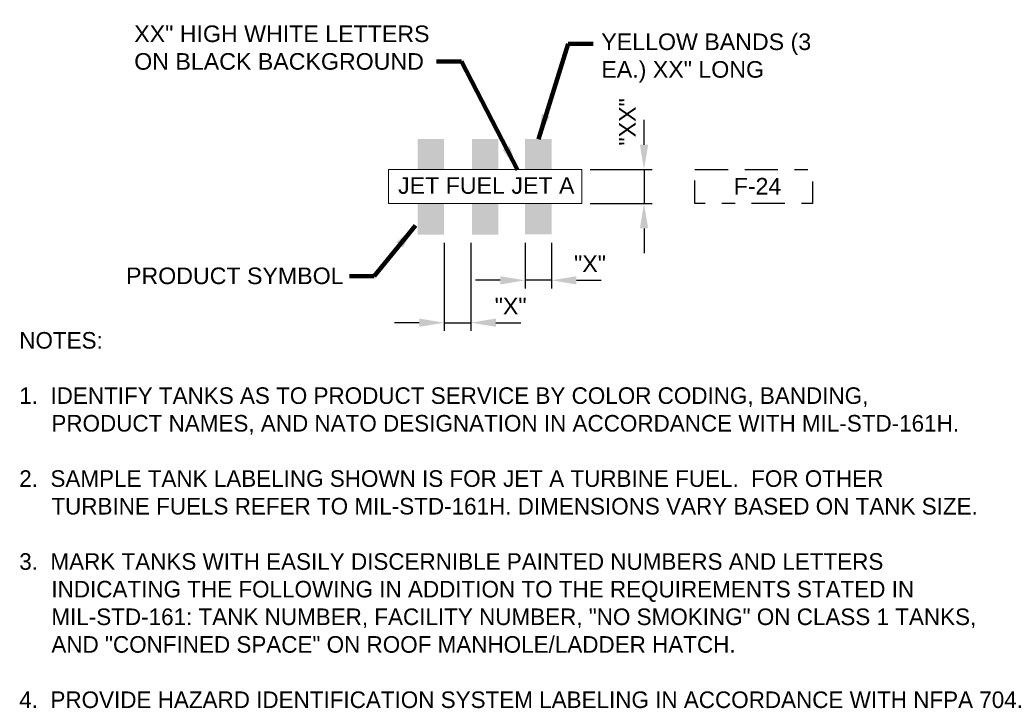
# Model space of a CAD drawing. Header units: feet. Extents: x -265 to 814, y -11 to 245.
# Tile 2 of 8: x 277.08 to 284.5, y 101.07 to 106.26. Entities that reach past the tile are written whole.
import ezdxf
from ezdxf.enums import TextEntityAlignment as Align

# ---------------------------------------------------------------- set-up
doc = ezdxf.new("R2010")
doc.units = ezdxf.units.FT
doc.header["$MEASUREMENT"] = 0
doc.linetypes.add('( Border )', pattern=[21.012, 6, -3, 6, -3, 0.012, -3])
doc.layers.get('DefPoints').update_dxf_attribs({"lineweight": 0})
for name, color, linetype, lineweight in [('G-ANNO-DIMS', 2, 'Continuous', 0), ('G-ANNO-NOTE', 4, 'Continuous', 30), ('G-ANNO-TEXT', 2, 'Continuous', 30), ('S-ANNO-SYMB', 3, 'Continuous', 0)]:
    doc.layers.add(name, color=color, linetype=linetype, lineweight=lineweight)
doc.styles.add('AEC_AC_01ArchDims-CC_FullScale', font='arial.ttf', dxfattribs={"height": 0.125})
doc.styles.add('AEC_AC_40Text-LeftTop_FullScale', font='arial.ttf', dxfattribs={"height": 0.125})
doc.styles.add('Style-Arial', font='arial.ttf')
doc.dimstyles.new('AEC_AC_01_Arch-Dims_FullScale', dxfattribs={"dimtxt": 0.125, "dimasz": 0.1875, "dimexe": 0.0625, "dimexo": 0.0625, "dimgap": 0.0625, "dimtad": 1, "dimdec": 4, "dimzin": 15, "dimdsep": 46, "dimlunit": 4, "dimtxsty": 'AEC_AC_01ArchDims-CC_FullScale', "dimcen": 0.09, "dimclrd": 256, "dimclre": 256, "dimazin": 2, "dimtfac": 0.7, "dimtdec": 4, "dimtix": 1, "dimtmove": 1, "dimatfit": 3, "dimfxl": 1, "dimfrac": 1, "dimtolj": 1, "dimtzin": 15, "dimlwd": 30, "dimlwe": 30, "dimarcsym": 0})
doc.dimstyles.new('AEC_AC_40_Notes_FullScale', dxfattribs={"dimtxt": 0.125, "dimasz": 0.1875, "dimexe": 0.0625, "dimexo": 0.0625, "dimgap": 0.0625, "dimtad": 1, "dimjust": 1, "dimdec": 3, "dimzin": 15, "dimdsep": 46, "dimlunit": 5, "dimtxsty": 'AEC_AC_40Text-LeftTop_FullScale', "dimcen": 0.09, "dimclrd": 256, "dimclre": 256, "dimazin": 2, "dimtfac": 0.7, "dimtdec": 3, "dimtmove": 1, "dimatfit": 1, "dimfxl": 1, "dimfrac": 1, "dimtolj": 1, "dimtzin": 15, "dimlwd": 30, "dimlwe": 30, "dimarcsym": 0})

# ---------------------------------------------------------------- blocks, each defined once
blk = doc.blocks.new('*D107')
at = {"layer": 'DefPoints', "color": 0, "linetype": 'Continuous', "lineweight": 0, "transparency": 16777216}
for p in [(281.3116, 105.1341), (281.3116, 104.8783), (281.7812, 104.8783)]:
    blk.add_point(p, dxfattribs=at)
at = {"layer": 'G-ANNO-DIMS', "linetype": 'Continuous', "lineweight": 30, "transparency": 16777216}
for p, q in [((281.7812, 105.3216), (281.7812, 105.5091)), ((281.3741, 105.1341), (281.8437, 105.1341)), ((281.7812, 105.1341), (281.7812, 104.8783)), ((281.3741, 104.8783), (281.8437, 104.8783)), ((281.7812, 104.6908), (281.7812, 104.5033))]:
    blk.add_line(p, q, dxfattribs=at)
at = {"layer": 'G-ANNO-DIMS', "linetype": 'Continuous', "lineweight": 0, "transparency": 16777216}
for points in [[(281.75, 105.3216), (281.8125, 105.3216), (281.7812, 105.1341)], [(281.75, 104.6908), (281.8125, 104.6908), (281.7812, 104.8783)]]:
    blk.add_solid(points, dxfattribs=at)
at = {"layer": 'G-ANNO-DIMS', "color": 0, "linetype": 'Continuous', "lineweight": 30, "transparency": 16777216, "insert": (281.6562, 105.4936), "char_height": 0.125, "attachment_point": 5, "rotation": 90, "style": 'AEC_AC_01ArchDims-CC_FullScale'}
blk.add_mtext('\\A1;"XX"', dxfattribs=at)
blk = doc.blocks.new('*D108')
at = {"layer": 'DefPoints', "color": 0, "linetype": 'Continuous', "lineweight": 0, "transparency": 16777216}
for p in [(280.8851, 104.6453), (281.0843, 104.6453), (280.8851, 104.2997)]:
    blk.add_point(p, dxfattribs=at)
at = {"layer": 'G-ANNO-DIMS', "linetype": 'Continuous', "lineweight": 30, "transparency": 16777216}
for p, q in [((280.8851, 104.5828), (280.8851, 104.2372)), ((281.0843, 104.5828), (281.0843, 104.2372)), ((280.6976, 104.2997), (280.5101, 104.2997)), ((281.0843, 104.2997), (280.8851, 104.2997)), ((281.2718, 104.2997), (281.4593, 104.2997))]:
    blk.add_line(p, q, dxfattribs=at)
at = {"layer": 'G-ANNO-DIMS', "linetype": 'Continuous', "lineweight": 0, "transparency": 16777216}
for points in [[(280.6976, 104.3309), (280.6976, 104.2684), (280.8851, 104.2997)], [(281.2718, 104.3309), (281.2718, 104.2684), (281.0843, 104.2997)]]:
    blk.add_solid(points, dxfattribs=at)
at = {"layer": 'G-ANNO-DIMS', "color": 0, "linetype": 'Continuous', "lineweight": 30, "transparency": 16777216, "insert": (281.374, 104.4247), "char_height": 0.125, "attachment_point": 5, "style": 'AEC_AC_01ArchDims-CC_FullScale'}
blk.add_mtext('\\A1;"X"', dxfattribs=at)
blk = doc.blocks.new('*D109')
at = {"layer": 'DefPoints', "color": 0, "linetype": 'Continuous', "lineweight": 0, "transparency": 16777216}
for p in [(280.2746, 104.6448), (280.4769, 104.6453), (280.4769, 103.9804)]:
    blk.add_point(p, dxfattribs=at)
at = {"layer": 'G-ANNO-DIMS', "linetype": 'Continuous', "lineweight": 30, "transparency": 16777216}
for p, q in [((280.2746, 104.5823), (280.2746, 103.9179)), ((280.4769, 104.5828), (280.4769, 103.9179)), ((280.0871, 103.9804), (279.8996, 103.9804)), ((280.2746, 103.9804), (280.4769, 103.9804)), ((280.6644, 103.9804), (280.8519, 103.9804))]:
    blk.add_line(p, q, dxfattribs=at)
at = {"layer": 'G-ANNO-DIMS', "linetype": 'Continuous', "lineweight": 0, "transparency": 16777216}
for points in [[(280.0871, 104.0117), (280.0871, 103.9492), (280.2746, 103.9804)], [(280.6644, 104.0117), (280.6644, 103.9492), (280.4769, 103.9804)]]:
    blk.add_solid(points, dxfattribs=at)
at = {"layer": 'G-ANNO-DIMS', "color": 0, "linetype": 'Continuous', "lineweight": 30, "transparency": 16777216, "insert": (280.776, 104.1054), "char_height": 0.125, "attachment_point": 5, "style": 'AEC_AC_01ArchDims-CC_FullScale'}
blk.add_mtext('\\A1;"X"', dxfattribs=at)

msp = doc.modelspace()

# ---------------------------------------------------------------- linework, layer by layer
at = {"layer": 'G-ANNO-NOTE', "linetype": '( Border )', "ltscale": 0.041667}
msp.add_3dface([(282.16506, 105.13405), (283.05075, 105.13405), (283.05075, 104.8783), (282.16506, 104.8783)], dxfattribs=at)
at = {"layer": 'S-ANNO-SYMB'}
for points in [[(280.27459, 105.13405), (280.07559, 105.13405), (280.27459, 105.3648), (280.07559, 105.3648)], [(280.68276, 105.13405), (280.48359, 105.13405), (280.68276, 105.3648), (280.48359, 105.3648)], [(281.08426, 105.13405), (280.88509, 105.13405), (281.08426, 105.3648), (280.88509, 105.3648)], [(280.68276, 104.8783), (280.48359, 104.8783), (280.68276, 104.6448), (280.48359, 104.6448)]]:
    msp.add_solid(points, dxfattribs=at)
at = {"layer": 'S-ANNO-SYMB', "extrusion": (0, 0, -1)}
for points in [[(-280.27459, 104.8783), (-280.07559, 104.8783), (-280.27459, 104.6448), (-280.07559, 104.6448)], [(-281.08426, 104.8783), (-280.88509, 104.8783), (-281.08426, 104.6453), (-280.88509, 104.6453)]]:
    msp.add_solid(points, dxfattribs=at)
at = {"layer": 'S-ANNO-SYMB'}
msp.add_3dface([(279.8548, 105.13405), (281.31155, 105.13405), (281.31155, 104.8783), (279.8548, 104.8783)], dxfattribs=at)

# ---------------------------------------------------------------- texts
at = {"layer": 'G-ANNO-NOTE', "linetype": 'Continuous', "lineweight": 0, "char_height": 0.125, "attachment_point": 7, "style": 'AEC_AC_40Text-LeftTop_FullScale'}
for s, insert, width in [('XX" HIGH WHITE LETTERS ON BLACK BACKGROUND', (277.93927, 105.88533), 2.2660754), ('YELLOW BANDS (3 EA.) XX" LONG', (281.4593, 105.78943), 1.5927224)]:
    msp.add_mtext(s, dxfattribs=dict(at, insert=insert, width=width))
at = {"layer": 'G-ANNO-NOTE', "linetype": 'Continuous', "lineweight": 0, "insert": (277.8775, 104.39614), "char_height": 0.125, "attachment_point": 1, "style": 'AEC_AC_40Text-LeftTop_FullScale'}
msp.add_mtext('PRODUCT SYMBOL', dxfattribs=at)
at = {"layer": 'G-ANNO-TEXT', "insert": (282.45676, 105.0715), "char_height": 0.125, "width": 3.5179111, "attachment_point": 1, "style": 'AEC_AC_40Text-LeftTop_FullScale'}
msp.add_mtext('F-24', dxfattribs=at)
at = {"layer": 'G-ANNO-TEXT', "linetype": 'Continuous', "lineweight": 0, "insert": (277.07269, 103.90984), "char_height": 0.125, "width": 7.4587869, "attachment_point": 1, "style": 'AEC_AC_40Text-LeftTop_FullScale'}
msp.add_mtext('\\pi-0.25,l0.25;NOTES:\\P\\P1.  IDENTIFY TANKS AS TO PRODUCT SERVICE BY COLOR CODING, BANDING, PRODUCT NAMES, AND NATO DESIGNATION IN ACCORDANCE WITH MIL-STD-161H.\\P\\P2.  SAMPLE TANK LABELING SHOWN IS FOR JET A TURBINE FUEL.  FOR OTHER TURBINE FUELS REFER TO MIL-STD-161H. DIMENSIONS VARY BASED ON TANK SIZE.\\P\\P3.  MARK TANKS WITH EASILY DISCERNIBLE PAINTED NUMBERS AND LETTERS INDICATING THE FOLLOWING IN ADDITION TO THE REQUIREMENTS STATED IN MIL-STD-161: TANK NUMBER, FACILITY NUMBER, "NO SMOKING" ON CLASS 1 TANKS, AND "CONFINED SPACE" ON ROOF MANHOLE/LADDER HATCH.\\P\\P4.  PROVIDE HAZARD IDENTIFICATION SYSTEM LABELING IN ACCORDANCE WITH NFPA 704.', dxfattribs=at)
at = {"layer": 'S-ANNO-SYMB', "style": 'Style-Arial'}
msp.add_text('JET FUEL JET A', height=0.125, dxfattribs=at).set_placement((279.92768, 105.01452), align=Align.MIDDLE_LEFT)

# ---------------------------------------------------------------- dimensions: what is measured, and where the dimension line sits
at = {"layer": 'G-ANNO-DIMS', "linetype": 'Continuous', "lineweight": 30}
for base, p1, p2, angle, text, picture, middle in [((281.78122, 104.8783), (281.31159, 105.13405), (281.31159, 104.8783), 270, '"XX"', '*D107', (281.78122, 105.49357)), ((280.88509, 104.29967), (281.08426, 104.6453), (280.88509, 104.6453), 180, '"X"', '*D108', (281.37398, 104.29967))]:
    dim = msp.add_linear_dim(base=base, p1=p1, p2=p2, angle=angle, text=text, dimstyle='AEC_AC_01_Arch-Dims_FullScale', dxfattribs=at)
    dim.commit()
    dim.dimension.update_dxf_attribs({"geometry": picture, "text_midpoint": middle, "dimtype": 160})
dim = msp.add_linear_dim(base=(280.47692, 103.98042), p1=(280.27459, 104.6448), p2=(280.47692, 104.6453), text='"X"', dimstyle='AEC_AC_01_Arch-Dims_FullScale', dxfattribs=at)
dim.commit()
dim.dimension.update_dxf_attribs({"geometry": '*D109', "text_midpoint": (280.776, 103.98042), "dimtype": 160})

# ---------------------------------------------------------------- leaders
at = {"layer": 'G-ANNO-NOTE', "linetype": 'Continuous', "lineweight": 30, "annotation_type": 0, "has_hookline": 1}
for points, hookline_direction, text_width in [([(280.98467, 105.3648), (281.2093, 106.08194), (281.3968, 106.08194)], 0, 1.57333), ([(280.82776, 105.13147), (280.40544, 105.94998), (280.21794, 105.94998)], 1, 2.21572), ([(280.05812, 104.71251), (279.74802, 104.3315), (279.56052, 104.3315)], 1, 1.62005)]:
    msp.add_leader(points, dimstyle='AEC_AC_40_Notes_FullScale', override={"dimtad": 0, "dimclrd": 0, "dimlwd": 65534}, dxfattribs=dict(at, hookline_direction=hookline_direction, text_width=text_width))

doc.saveas('drawing.dxf')
